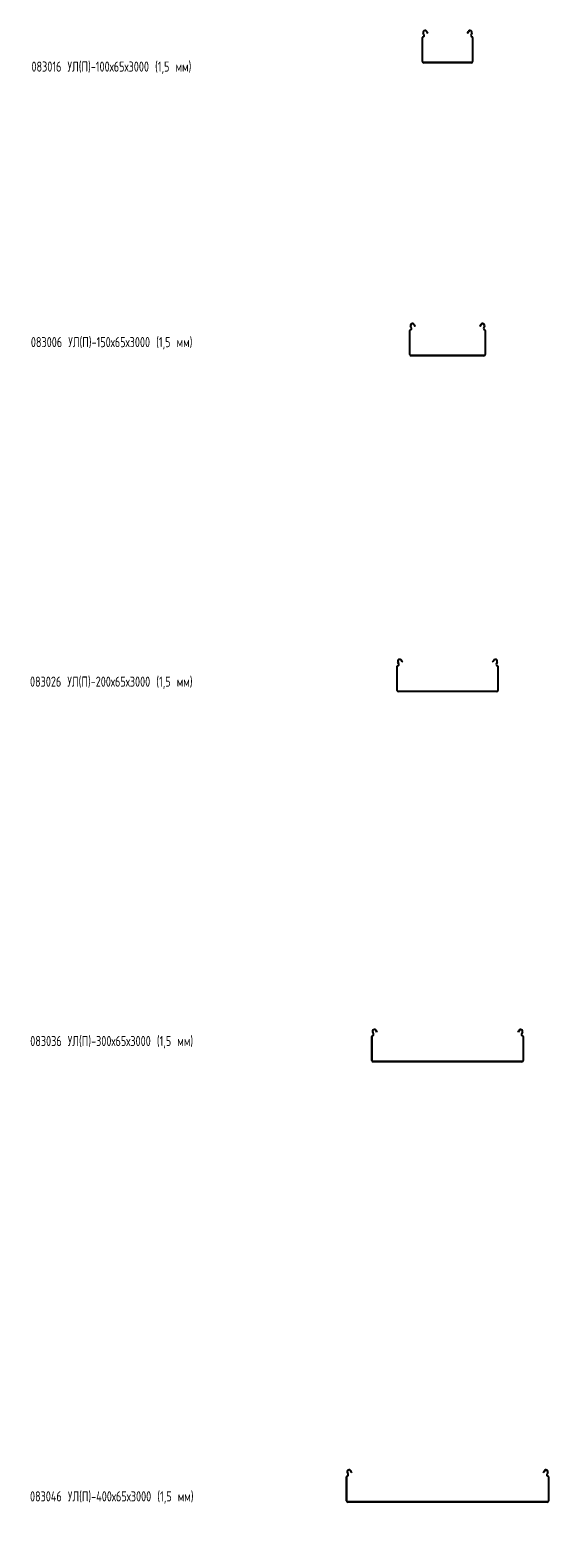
# Model space of a CAD drawing. Header units: millimetres. Extents: x -792 to 3872, y -6969 to -452.
# Tile 13 of 20: x -788 to 237, y -3433 to -452. Entities that reach past the tile are written whole.
import ezdxf

# ---------------------------------------------------------------- set-up
doc = ezdxf.new("R2010")
doc.units = ezdxf.units.MM
doc.styles.add('SLDTEXTSTYLE0', font='TXT', dxfattribs={"width": 0.7, "bigfont": 'bigfont'})

msp = doc.modelspace()

# ---------------------------------------------------------------- linework, layer by layer
at = {"color": 7, "linetype": 'Continuous', "lineweight": 15}
for p, q in [((-13.5, -514.4), (-13.5, -466.7)), ((-10.7, -461.4), (-12, -459)), ((-12, -514.4), (-12, -466.7)), ((-9.4, -460.7), (-10.6, -458.3)), ((-5.3, -455.5), (-3.6, -458.7)), ((-4, -454.8), (-2.3, -458)), ((-2.3, -458), (-3.6, -458.7)), ((75.3, -458), (77, -454.8)), ((76.6, -458.7), (75.3, -458)), ((76.6, -458.7), (78.4, -455.5)), ((83.7, -458.3), (82.4, -460.7)), ((85, -459), (83.7, -461.4)), ((85, -466.7), (85, -514.4)), ((86.5, -466.7), (86.5, -514.4)), ((83.5, -515.9), (-10.5, -515.9)), ((83.5, -517.4), (-10.5, -517.4)), ((-35.7, -1040.7), (-37, -1038.3)), ((-34.4, -1040), (-35.6, -1037.6)), ((-30.3, -1034.7), (-28.6, -1038)), ((-29, -1034), (-27.3, -1037.3)), ((-27.3, -1037.3), (-28.6, -1038)), ((100.3, -1037.3), (102, -1034)), ((101.6, -1038), (100.3, -1037.3)), ((101.6, -1038), (103.4, -1034.7)), ((108.7, -1037.6), (107.4, -1040)), ((110, -1038.3), (108.7, -1040.7)), ((-38.5, -1093.7), (-38.5, -1046)), ((-37, -1093.7), (-37, -1046)), ((110, -1046), (110, -1093.7)), ((111.5, -1046), (111.5, -1093.7)), ((108.5, -1095.2), (-35.5, -1095.2)), ((108.5, -1096.7), (-35.5, -1096.7)), ((-55.3, -1698.8), (-55, -1699.4)), ((-55, -1699.4), (-53.7, -1698.7)), ((-54, -1698.1), (-53.7, -1698.7)), ((-53.7, -1698.7), (-52.3, -1701.3)), ((125.3, -1701.3), (126.7, -1698.7)), ((126.7, -1698.7), (127, -1698.1)), ((126.7, -1698.7), (128, -1699.4)), ((128, -1699.4), (128.4, -1698.8)), ((-63.5, -1757.7), (-63.5, -1710)), ((-60.7, -1704.7), (-62, -1702.3)), ((-62, -1757.7), (-62, -1710)), ((-59.4, -1704), (-60.6, -1701.6)), ((-53.6, -1702), (-55, -1699.4)), ((-52.3, -1701.3), (-53.6, -1702)), ((126.6, -1702), (125.3, -1701.3)), ((128, -1699.4), (126.6, -1702)), ((133.7, -1701.6), (132.4, -1704)), ((135, -1702.3), (133.7, -1704.7)), ((135, -1710), (135, -1757.7)), ((136.5, -1710), (136.5, -1757.7)), ((133.5, -1759.2), (-60.5, -1759.2)), ((133.5, -1760.7), (-60.5, -1760.7)), ((-113.5, -2489.3), (-113.5, -2441.6)), ((-110.7, -2436.3), (-112, -2433.9)), ((-112, -2489.3), (-112, -2441.6)), ((-109.4, -2435.6), (-110.6, -2433.2)), ((-105.3, -2430.4), (-105, -2431)), ((-105, -2431), (-103.7, -2430.3)), ((-103.6, -2433.6), (-105, -2431)), ((-104, -2429.6), (-103.7, -2430.3)), ((-103.7, -2430.3), (-102.3, -2432.9)), ((-102.3, -2432.9), (-103.6, -2433.6)), ((175.3, -2432.9), (176.7, -2430.3)), ((176.6, -2433.6), (175.3, -2432.9)), ((178, -2431), (176.6, -2433.6)), ((176.7, -2430.3), (177, -2429.6)), ((176.7, -2430.3), (178, -2431)), ((178, -2431), (178.4, -2430.4)), ((183.7, -2433.2), (182.4, -2435.6)), ((185, -2433.9), (183.7, -2436.3)), ((185, -2441.6), (185, -2489.3)), ((186.5, -2441.6), (186.5, -2489.3)), ((183.5, -2490.8), (-110.5, -2490.8)), ((183.5, -2492.3), (-110.5, -2492.3)), ((-160.7, -3306.9), (-162, -3304.6)), ((-159.4, -3306.2), (-160.6, -3303.9)), ((-155.3, -3301), (-155, -3301.6)), ((-155, -3301.6), (-153.7, -3300.9)), ((-153.6, -3304.3), (-155, -3301.6)), ((-154, -3300.3), (-153.7, -3300.9)), ((-153.7, -3300.9), (-152.3, -3303.6)), ((-152.3, -3303.6), (-153.6, -3304.3)), ((225.3, -3303.6), (226.7, -3300.9)), ((226.6, -3304.3), (225.3, -3303.6)), ((228, -3301.6), (226.6, -3304.3)), ((226.7, -3300.9), (227, -3300.3)), ((226.7, -3300.9), (228, -3301.6)), ((228, -3301.6), (228.4, -3301)), ((233.7, -3303.9), (232.4, -3306.2)), ((235, -3304.6), (233.7, -3306.9)), ((-163.5, -3359.9), (-163.5, -3312.2)), ((-162, -3359.9), (-162, -3312.2)), ((235, -3312.2), (235, -3359.9)), ((236.5, -3312.2), (236.5, -3359.9)), ((233.5, -3361.4), (-160.5, -3361.4)), ((233.5, -3362.9), (-160.5, -3362.9))]:
    msp.add_line(p, q, dxfattribs=at)
for centre, radius, start, end in [((-11.7, -466.7), 1.8, 106.2863, 180), ((-8, -456.9), 4.5, 28.0725, 208.0725), ((-12.9, -462.6), 2.5, 286.2863, 28.0725), ((-11.7, -466.7), 0.3, 106.2863, 180), ((-12.9, -462.6), 4, 286.2863, 28.0725), ((-8, -456.9), 3, 28.0725, 208.0725), ((81, -456.9), 4.5, 331.9275, 151.9275), ((81, -456.9), 3, 331.9275, 151.9275), ((85.9, -462.6), 4, 151.9275, 253.7137), ((85.9, -462.6), 2.5, 151.9275, 253.7137), ((84.7, -466.7), 0.3, 0, 73.7137), ((84.7, -466.7), 1.8, 0, 73.7137), ((-10.5, -514.4), 3, 180, 270), ((-10.5, -514.4), 1.5, 180, 270), ((83.5, -514.4), 3, 270, 0), ((83.5, -514.4), 1.5, 270, 0), ((-33, -1036.2), 4.5, 28.0725, 208.0725), ((-37.9, -1041.8), 2.5, 286.2863, 28.0725), ((-37.9, -1041.8), 4, 286.2863, 28.0725), ((-33, -1036.2), 3, 28.0725, 208.0725), ((106, -1036.2), 4.5, 331.9275, 151.9275), ((106, -1036.2), 3, 331.9275, 151.9275), ((110.9, -1041.8), 4, 151.9275, 253.7137), ((110.9, -1041.8), 2.5, 151.9275, 253.7137), ((-36.7, -1046), 1.8, 106.2863, 180), ((-36.7, -1046), 0.3, 106.2863, 180), ((109.7, -1046), 0.3, 0, 73.7137), ((109.7, -1046), 1.8, 0, 73.7137), ((-35.5, -1093.7), 3, 180, 270), ((-35.5, -1093.7), 1.5, 180, 270), ((108.5, -1093.7), 1.5, 270, 0), ((108.5, -1093.7), 3, 270, 0), ((-58, -1700.2), 4.5, 28.0725, 208.0725), ((-58, -1700.2), 3, 28.0725, 208.0725), ((131, -1700.2), 4.5, 331.9275, 151.9275), ((131, -1700.2), 3, 331.9275, 151.9275), ((-61.7, -1710), 1.8, 106.2863, 180), ((-62.9, -1705.9), 2.5, 286.2863, 28.0725), ((-61.7, -1710), 0.3, 106.2863, 180), ((-62.9, -1705.9), 4, 286.2863, 28.0725), ((135.9, -1705.9), 4, 151.9275, 253.7137), ((135.9, -1705.9), 2.5, 151.9275, 253.7137), ((134.7, -1710), 0.3, 0, 73.7137), ((134.7, -1710), 1.8, 0, 73.7137), ((-60.5, -1757.7), 3, 180, 270), ((-60.5, -1757.7), 1.5, 180, 270), ((133.5, -1757.7), 1.5, 270, 0), ((133.5, -1757.7), 3, 270, 0), ((-111.7, -2441.6), 1.8, 106.2863, 180), ((-108, -2431.8), 4.5, 28.0725, 208.0725), ((-112.9, -2437.4), 2.5, 286.2863, 28.0725), ((-111.7, -2441.6), 0.3, 106.2863, 180), ((-112.9, -2437.4), 4, 286.2863, 28.0725), ((-108, -2431.8), 3, 28.0725, 208.0725), ((181, -2431.8), 4.5, 331.9275, 151.9275), ((181, -2431.8), 3, 331.9275, 151.9275), ((185.9, -2437.4), 4, 151.9275, 253.7137), ((185.9, -2437.4), 2.5, 151.9275, 253.7137), ((184.7, -2441.6), 0.3, 0, 73.7137), ((184.7, -2441.6), 1.8, 0, 73.7137), ((-110.5, -2489.3), 3, 180, 270), ((-110.5, -2489.3), 1.5, 180, 270), ((183.5, -2489.3), 1.5, 270, 0), ((183.5, -2489.3), 3, 270, 0), ((-158, -3302.4), 4.5, 28.0725, 208.0725), ((-162.9, -3308.1), 2.5, 286.2863, 28.0725), ((-162.9, -3308.1), 4, 286.2863, 28.0725), ((-158, -3302.4), 3, 28.0725, 208.0725), ((231, -3302.4), 4.5, 331.9275, 151.9275), ((231, -3302.4), 3, 331.9275, 151.9275), ((235.9, -3308.1), 4, 151.9275, 253.7137), ((235.9, -3308.1), 2.5, 151.9275, 253.7137), ((-161.7, -3312.2), 1.8, 106.2863, 180), ((-161.7, -3312.2), 0.3, 106.2863, 180), ((234.7, -3312.2), 0.3, 0, 73.7137), ((234.7, -3312.2), 1.8, 0, 73.7137), ((-160.5, -3359.9), 3, 180, 270), ((-160.5, -3359.9), 1.5, 180, 270), ((233.5, -3359.9), 1.5, 270, 0), ((233.5, -3359.9), 3, 270, 0)]:
    msp.add_arc(centre, radius, start, end, dxfattribs=at)

# ---------------------------------------------------------------- texts
at = {"color": 7, "linetype": 'Continuous', "lineweight": 0, "char_height": 20, "attachment_point": 1, "style": 'SLDTEXTSTYLE0'}
for s, insert in [('083016 \\M+18454\\M+1844C(\\M+18450)-100\\M+1848765\\M+184873000 (1,5 \\M+1847D\\M+1847D)', (-785.2, -514.4)), ('083006 \\M+18454\\M+1844C(\\M+18450)-150\\M+1848765\\M+184873000 (1,5 \\M+1847D\\M+1847D)', (-786.4, -1059.1)), ('083026 \\M+18454\\M+1844C(\\M+18450)-200\\M+1848765\\M+184873000 (1,5 \\M+1847D\\M+1847D)', (-788.1, -1730.3)), ('083036 \\M+18454\\M+1844C(\\M+18450)-300\\M+1848765\\M+184873000 (1,5 \\M+1847D\\M+1847D)', (-787.6, -2440.8)), ('083046 \\M+18454\\M+1844C(\\M+18450)-400\\M+1848765\\M+184873000 (1,5 \\M+1847D\\M+1847D)', (-788.1, -3341))]:
    msp.add_mtext(s, dxfattribs=dict(at, insert=insert))

doc.saveas('drawing.dxf')
